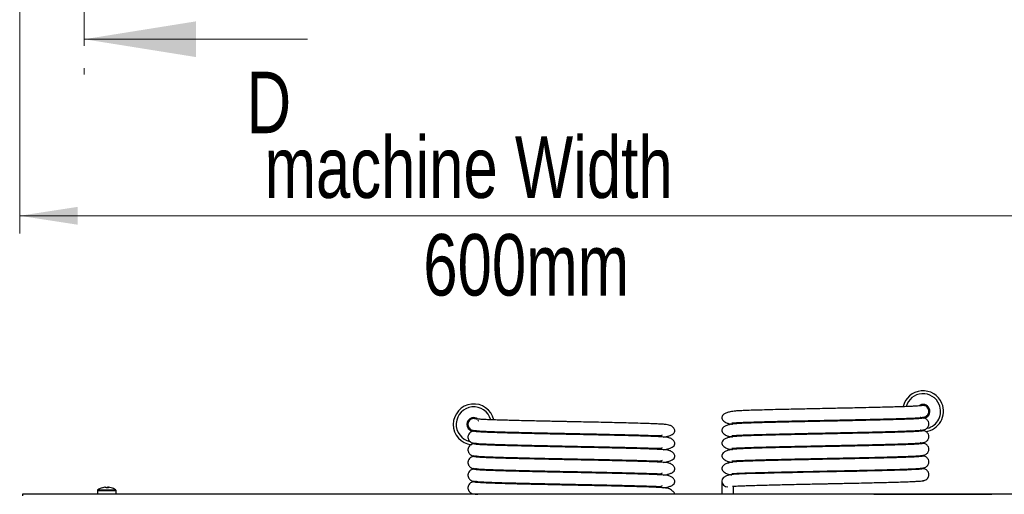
# Paper-space layout 'Specification Drawing' of a CAD drawing. Header units: millimetres. Extents: x 0 to 420, y 0 to 297.
# Tile 26 of 36: x 165 to 221, y 158 to 185. Entities that reach past the tile are written whole.
import ezdxf

# ---------------------------------------------------------------- set-up
doc = ezdxf.new("R2010")
doc.units = ezdxf.units.MM
doc.linetypes.add('CENTER', pattern=[10.16, 6.35, -1.27, 1.27, -1.27])
doc.styles.add('SLDTEXTSTYLE1', font='TXT', dxfattribs={"width": 0.75})
doc.dimstyles.new('SLDDIMSTYLE3', dxfattribs={"dimtxt": 3.5, "dimasz": 3.302, "dimexe": 0, "dimexo": 0.0625, "dimgap": 0.875, "dimtad": 1, "dimlfac": 9, "dimrnd": 1e-09, "dimzin": 12, "dimdsep": 46, "dimtxsty": 'SLDTEXTSTYLE1', "dimsah": 1, "dimcen": 0.09, "dimadec": 0, "dimazin": 3, "dimtfac": 1, "dimtofl": 0, "dimtmove": 0, "dimatfit": 3, "dimfxl": 0, "dimfrac": 2, "dimtolj": 1, "dimtzin": 12, "dimarcsym": 0})

# ---------------------------------------------------------------- blocks, each defined once
blk = doc.blocks.new('_D_1')
at = {"color": 7, "linetype": 'Continuous', "lineweight": 0}
for p, q in [((165.166, 267.979), (165.166, 172.641)), ((231.833, 267.979), (231.833, 172.641)), ((165.166, 173.641), (231.833, 173.641))]:
    blk.add_line(p, q, dxfattribs=at)
at = {"color": 7, "linetype": 'Continuous', "lineweight": 18}
for points in [[(165.166, 173.641), (168.468, 173.133), (168.468, 174.149)], [(231.833, 173.641), (228.531, 174.149), (228.531, 173.133)]]:
    blk.add_solid(points, dxfattribs=at)
at = {"color": 7, "linetype": 'Continuous', "lineweight": 18, "char_height": 3.5, "attachment_point": 1, "style": 'SLDTEXTSTYLE1'}
for s, insert in [('machine Width', (179.097, 178.158)), ('600mm', (188.126, 172.602))]:
    blk.add_mtext(s, dxfattribs=dict(at, insert=insert))

psp = doc.layouts.new('Specification Drawing')

# ---------------------------------------------------------------- linework, layer by layer
at = {"color": 7, "linetype": 'CENTER', "lineweight": 18}
psp.add_line((168.8406, 281.1076), (168.8406, 181.6933), dxfattribs=at)
at = {"color": 7, "linetype": 'Continuous', "lineweight": 18}
psp.add_line((181.5406, 183.6933), (168.8406, 183.6933), dxfattribs=at)
at = {"color": 7, "linetype": 'Continuous', "lineweight": 25}
for p, q in [((216.561, 162.8474), (216.5662, 162.8495)), ((216.5662, 162.8495), (216.5672, 162.8472)), ((216.6309, 162.8387), (216.6248, 162.8532)), ((216.6804, 162.8368), (216.6628, 162.8295)), ((216.784, 162.7594), (216.7748, 162.7815)), ((216.7947, 162.7639), (216.784, 162.7594)), ((216.8212, 162.7147), (216.8334, 162.7198)), ((216.8631, 162.6719), (216.8511, 162.667)), ((216.8724, 162.6157), (216.8844, 162.6206)), ((216.8973, 162.5658), (216.885, 162.5607)), ((216.8904, 162.5028), (216.9011, 162.5073)), ((216.8996, 162.4807), (216.8904, 162.5028)), ((190.6938, 161.9025), (190.6964, 161.9025)), ((190.6938, 161.8968), (190.6938, 161.9025)), ((190.7286, 161.9581), (190.7129, 161.9581)), ((190.7494, 162.0031), (190.7494, 161.9841)), ((190.8605, 162.0692), (190.8366, 162.0692)), ((190.8605, 162.0808), (190.8605, 162.0692)), ((190.9161, 162.0864), (190.9161, 162.0997)), ((190.9716, 162.1087), (190.9716, 162.0958)), ((191.0272, 162.0958), (191.0272, 162.1087)), ((191.0827, 162.0997), (191.0827, 162.0864)), ((191.1383, 162.0692), (191.1383, 162.0808)), ((191.2494, 161.9841), (191.2494, 162.0031)), ((191.2859, 161.9581), (191.2701, 161.9581)), ((216.7993, 162.2874), (216.8003, 162.285)), ((216.8443, 162.3239), (216.8383, 162.3385)), ((216.8544, 162.3676), (216.872, 162.3749)), ((190.7129, 161.5692), (190.7494, 161.5692)), ((190.7494, 161.5692), (190.7494, 161.5241)), ((190.8366, 161.4581), (190.8605, 161.4581)), ((190.8605, 161.4581), (190.8605, 161.4465)), ((190.9161, 161.4276), (190.9161, 161.4581)), ((190.9716, 161.4302), (190.9716, 161.4185)), ((205.1105, 158.5419), (205.1105, 157.7858)), ((169.5947, 157.9976), (169.5947, 157.7858)), ((170.0304, 158.1894), (170.0159, 158.1894)), ((170.0304, 158.1894), (170.0784, 158.1894)), ((170.1933, 158.1894), (170.1665, 158.1894)), ((170.1919, 158.1894), (170.229, 158.1894)), ((170.6502, 157.7858), (170.6502, 157.9976)), ((205.7772, 157.7858), (205.7772, 158.261)), ((231.6551, 157.7858), (165.3339, 157.7858)), ((202.4438, 157.7858), (202.4438, 157.7914)), ((213.7498, 157.7858), (213.7498, 157.7925)), ((213.7498, 157.7925), (213.972, 157.7925)), ((213.972, 157.7925), (213.972, 157.7858)), ((213.972, 157.7925), (220.2498, 157.7925)), ((214.3054, 157.7936), (214.3054, 157.7925)), ((214.3054, 157.7936), (217.6942, 157.7936)), ((217.6942, 157.7936), (217.6942, 157.7925)), ((217.6942, 157.7936), (219.9165, 157.7936)), ((219.9165, 157.7936), (219.9165, 157.7925)), ((220.2498, 157.7858), (220.2498, 157.7925)), ((220.2498, 157.7925), (220.472, 157.7925)), ((220.472, 157.7925), (220.472, 157.7858))]:
    psp.add_line(p, q, dxfattribs=at)
at = {"color": 8, "linetype": 'Continuous', "lineweight": 25}
for p, q in [((169.5947, 157.9976), (170.6502, 157.9976)), ((169.6162, 158.0387), (170.6287, 158.0387))]:
    psp.add_line(p, q, dxfattribs=at)
at = {"color": 7, "linetype": 'Continuous', "lineweight": 25, "flags": 128}
for points in [[(216.4381, 162.1432), (216.4212, 162.1489), (216.4174, 162.1503)], [(191.1359, 161.3995), (191.1257, 161.3958), (191.0478, 161.3777)], [(216.5213, 159.2343), (216.4777, 159.2198), (216.3456, 159.2056), (216.1482, 159.1924), (215.9068, 159.1805), (215.6367, 159.1695), (215.3531, 159.1594), (214.9332, 159.1462), (214.5533, 159.1355), (214.2284, 159.1271), (213.8855, 159.1186), (213.3729, 159.1065), (212.7995, 159.0936), (212.195, 159.0807), (211.6359, 159.069), (211.1335, 159.0585), (210.667, 159.0488), (210.2248, 159.0396), (209.7285, 159.0292), (209.1324, 159.0164), (208.6285, 159.0051), (208.0911, 158.9924), (207.5419, 158.9786), (207.0469, 158.9649), (206.5048, 158.9472), (206.0876, 158.9295), (205.7746, 158.9097), (205.5763, 158.8873), (205.3765, 158.8394), (205.1971, 158.7347), (205.1349, 158.6493), (205.1105, 158.5419), (205.1105, 158.5419)]]:
    psp.add_lwpolyline(points, dxfattribs=at)
at = {"color": 7, "linetype": 'Continuous', "lineweight": 25}
for centre, radius, start, end in [((216.5549, 162.5141), 1.1667, 22.52267, 166.93126), ((216.5549, 162.5141), 1, 22.52267, 164.41662), ((190.9994, 161.7636), 1.1667, 12.95909, 263.17856), ((190.9994, 161.7636), 1, 15.63511, 256.7504), ((216.5549, 162.5141), 0.3889, 22.52267, 129.25506), ((216.5549, 162.5141), 0.374, 22.52267, 125.39708), ((216.5549, 162.5141), 0.3462, 22.52267, 114.57073), ((216.5549, 162.5141), 0.374, 255.43416, 22.52267), ((216.5549, 162.5141), 0.3333, 354.32374, 95.52278), ((216.5549, 162.5141), 0.3462, 266.01582, 22.52267), ((216.5549, 162.5141), 0.3889, 271.59784, 22.52267), ((216.5549, 162.5141), 1.1667, 277.40307, 22.52267), ((216.5549, 162.5141), 1, 284.20918, 22.52267), ((190.9994, 161.7636), 0.3889, 52.14072, 270), ((190.9994, 161.7636), 0.374, 55.69449, 286.85065), ((190.9994, 161.7636), 0.3462, 63.14307, 270), ((190.9994, 161.7636), 0.3333, 78.87442, 176.76219), ((205.4438, 158.5419), 0.3333, 180.01756, 270), ((169.6447, 157.9976), 0.05, 124.71791, 180), ((170.1224, 157.308), 0.8889, 106.05387, 124.71791), ((170.1153, 157.3215), 0.8736, 96.53422, 106.03945), ((169.8812, 158.1462), 0.0165, 63.91074, 116.08926), ((170.1298, 157.3215), 0.8736, 96.53422, 106.03945), ((170.0172, 158.1302), 0.0851, 21.25273, 44.05514), ((170.0915, 157.1986), 0.9641, 88.15785, 89.74206), ((170.1533, 157.2023), 0.9605, 86.61209, 93.38791), ((170.2277, 158.1302), 0.0851, 135.94486, 158.74727), ((170.1307, 158.1302), 0.0851, 21.25273, 44.05514), ((170.1296, 157.3215), 0.8736, 73.96055, 83.46578), ((170.3648, 158.1506), 0.0122, 59.59324, 88.73121), ((170.1224, 157.308), 0.8889, 55.28209, 73.94613), ((170.6002, 157.9976), 0.05, 0, 55.28209)]:
    psp.add_arc(centre, radius, start, end, dxfattribs=at)
at = {"color": 8, "linetype": 'Continuous', "lineweight": 25}
for centre, start, end in [((216.5549, 162.5141), 22.52267, 128.95865), ((216.5549, 162.5141), 270.17048, 22.52267), ((190.9994, 161.7636), 52.37026, 270)]:
    psp.add_arc(centre, 0.3879, start, end, dxfattribs=at)
at = {"color": 7, "linetype": 'Continuous', "lineweight": 25}
for points, knots in [([(216.5215, 162.8454), (216.5158, 162.8412), (216.5046, 162.833), (216.4015, 162.8207), (216.2491, 162.809), (216.0561, 162.7982), (215.836, 162.7884), (215.5649, 162.7777), (215.2452, 162.7667), (214.8882, 162.7558), (214.563, 162.7468), (214.166, 162.7366), (213.6413, 162.7237), (213.0168, 162.7094), (212.4295, 162.6967), (211.9306, 162.6863), (211.3999, 162.6752), (210.8424, 162.6636), (210.301, 162.6523), (209.8039, 162.6419), (209.3096, 162.6315), (208.7482, 162.6191), (208.1378, 162.6048), (207.5367, 162.5898), (207.0053, 162.5751), (206.5797, 162.5614), (206.2553, 162.5485), (206.0359, 162.537), (205.8722, 162.524), (205.728, 162.5077), (205.5594, 162.4793), (205.3748, 162.4286), (205.2295, 162.3549), (205.1384, 162.2641), (205.1024, 162.1716), (205.1184, 162.0773), (205.1797, 161.9874), (205.2666, 161.9148), (205.3565, 161.8642), (205.4323, 161.8305), (205.5185, 161.8023), (205.5801, 161.7962), (205.652, 161.7877), (205.7043, 161.7845), (205.7263, 161.7832)], [0, 0, 0, 0, 0.0315294, 0.0625712, 0.0916678, 0.1186757, 0.1436444, 0.1668157, 0.1979973, 0.2247192, 0.2468994, 0.2649767, 0.3016953, 0.3416664, 0.3696948, 0.3958732, 0.4196572, 0.4514296, 0.481019, 0.5026224, 0.528562, 0.5590779, 0.5940603, 0.6330709, 0.6703311, 0.7029862, 0.7308065, 0.7537189, 0.7652158, 0.7791063, 0.7976675, 0.8210734, 0.849462, 0.8697424, 0.8918753, 0.9139491, 0.9324776, 0.9487921, 0.9604321, 0.9664004, 0.9706482, 0.9786609, 0.9910397, 1, 1, 1, 1]), ([(216.4981, 162.1644), (216.5505, 162.1697), (216.6429, 162.179), (216.7573, 162.2404), (216.821, 162.3101), (216.8559, 162.3643), (216.8818, 162.4329), (216.8848, 162.4714), (216.8855, 162.4814)], [0, 0, 0, 0, 0.3738218, 0.6595458, 0.7675536, 0.8511363, 0.9614096, 1, 1, 1, 1]), ([(201.7739, 161.0479), (201.8335, 161.0546), (201.959, 161.0688), (202.1319, 161.1132), (202.2903, 161.1833), (202.404, 161.2778), (202.4475, 161.369), (202.4432, 161.4406), (202.414, 161.5083), (202.3651, 161.5722), (202.3061, 161.6284), (202.2235, 161.687), (202.1343, 161.7199), (202.0098, 161.7477), (201.833, 161.7677), (201.5875, 161.7842), (201.2698, 161.7984), (200.8529, 161.8142), (200.3648, 161.8296), (199.8203, 161.8442), (199.2791, 161.8576), (198.7079, 161.8708), (198.1219, 161.8837), (197.5334, 161.896), (197.067, 161.9057), (196.7115, 161.9131), (196.4535, 161.9185), (196.2195, 161.9234), (195.9966, 161.928), (195.7644, 161.9329), (195.4927, 161.9386), (195.1646, 161.9454), (194.7725, 161.9538), (194.3224, 161.9638), (193.8257, 161.9754), (193.3495, 161.987), (192.9074, 161.9984), (192.5076, 162.0099), (192.1234, 162.0222), (191.771, 162.0354), (191.4658, 162.0489), (191.227, 162.0636), (191.065, 162.0791), (191.0461, 162.0895), (191.0365, 162.0947)], [0, 0, 0, 0, 0.0192211, 0.0404156, 0.0632557, 0.08761, 0.1132222, 0.1302603, 0.1449825, 0.1571507, 0.1667336, 0.1744073, 0.1848977, 0.2025063, 0.2255768, 0.2539894, 0.2871216, 0.3195255, 0.3572834, 0.391846, 0.4236914, 0.4527381, 0.4869313, 0.5168907, 0.5433284, 0.5574693, 0.5703805, 0.582112, 0.5926566, 0.6039983, 0.6172667, 0.6340663, 0.6545327, 0.6787106, 0.70654, 0.7378665, 0.763555, 0.7913997, 0.8213798, 0.8533255, 0.8870377, 0.9229216, 0.9609389, 1, 1, 1, 1]), ([(216.5215, 162.1231), (216.5158, 162.119), (216.5046, 162.1108), (216.4015, 162.0985), (216.2491, 162.0868), (216.0561, 162.076), (215.836, 162.0661), (215.5649, 162.0555), (215.2452, 162.0444), (214.8882, 162.0336), (214.563, 162.0246), (214.166, 162.0144), (213.6413, 162.0015), (213.0168, 161.9872), (212.4295, 161.9744), (211.9306, 161.9641), (211.3999, 161.953), (210.8424, 161.9414), (210.301, 161.9301), (209.8039, 161.9197), (209.3096, 161.9093), (208.7482, 161.8968), (208.1378, 161.8825), (207.5367, 161.8676), (207.0053, 161.8529), (206.5797, 161.8391), (206.2553, 161.8263), (206.0359, 161.8148), (205.8722, 161.8018), (205.728, 161.7855), (205.5594, 161.7571), (205.3748, 161.7064), (205.2295, 161.6327), (205.1384, 161.5419), (205.1024, 161.4494), (205.1184, 161.3551), (205.1797, 161.2651), (205.2666, 161.1925), (205.3565, 161.1419), (205.4323, 161.1083), (205.5185, 161.08), (205.5801, 161.074), (205.652, 161.0654), (205.7043, 161.0623), (205.7263, 161.061)], [0, 0, 0, 0, 0.0315294, 0.0625712, 0.0916678, 0.1186757, 0.1436444, 0.1668157, 0.1979973, 0.2247192, 0.2468994, 0.2649767, 0.3016953, 0.3416664, 0.3696948, 0.3958732, 0.4196572, 0.4514296, 0.481019, 0.5026224, 0.528562, 0.5590779, 0.5940603, 0.6330709, 0.6703311, 0.7029862, 0.7308065, 0.7537189, 0.7652158, 0.7791063, 0.7976675, 0.8210734, 0.849462, 0.8697424, 0.8918753, 0.9139491, 0.9324776, 0.9487921, 0.9604321, 0.9664004, 0.9706482, 0.9786609, 0.9910397, 1, 1, 1, 1]), ([(205.6857, 161.8639), (205.6871, 161.8613), (205.6916, 161.8532), (205.7777, 161.861), (205.9314, 161.8682), (206.1772, 161.8797), (206.504, 161.892), (206.9081, 161.9053), (207.3201, 161.9172), (207.7379, 161.9281), (208.1687, 161.9387), (208.6717, 161.9506), (209.2427, 161.9634), (209.8581, 161.9764), (210.3918, 161.9875), (210.828, 161.9966), (211.1694, 162.0037), (211.472, 162.01), (211.7457, 162.0158), (212.0305, 162.0217), (212.3556, 162.0285), (212.747, 162.0368), (213.1991, 162.0469), (213.701, 162.0585), (214.1846, 162.0704), (214.6357, 162.082), (215.0454, 162.0936), (215.4411, 162.1063), (215.8059, 162.1199), (216.1241, 162.134), (216.3755, 162.1493), (216.5498, 162.1656), (216.5742, 162.1766), (216.5867, 162.1823)], [0, 0, 0, 0, 0.0111542, 0.03489667, 0.06507221, 0.09624147, 0.13986008, 0.17942626, 0.2146545, 0.24653802, 0.27825994, 0.30991807, 0.35178253, 0.39175407, 0.42746617, 0.45142465, 0.4725249, 0.4905436, 0.50744389, 0.52342487, 0.54384503, 0.5688608, 0.59855899, 0.63288149, 0.67165417, 0.70351792, 0.73810496, 0.77542827, 0.81528414, 0.85741854, 0.9023319, 0.95001179, 1, 1, 1, 1]), ([(216.5867, 162.1237), (216.5772, 162.1282), (216.5585, 162.137), (216.484, 162.1469), (216.4123, 162.1522), (216.3993, 162.1532)], [0, 0, 0, 0, 0.46398385, 0.90286588, 1, 1, 1, 1]), ([(216.4981, 161.4421), (216.5504, 161.4474), (216.6428, 161.4568), (216.7574, 161.5183), (216.8209, 161.5878), (216.8563, 161.6423), (216.8835, 161.7193), (216.89, 161.7902), (216.8817, 161.8875), (216.8185, 162.017), (216.6669, 162.1233), (216.5572, 162.1352), (216.4981, 162.1416)], [0, 0, 0, 0, 0.1845254, 0.325564, 0.3788787, 0.4201367, 0.4745696, 0.5093239, 0.5543289, 0.6729686, 0.823708, 1, 1, 1, 1]), ([(191.0192, 161.3843), (190.9808, 161.3803), (190.9088, 161.3726), (190.7994, 161.3176), (190.7206, 161.2346), (190.6819, 161.1544), (190.6652, 161.071), (190.6657, 161.0004), (190.689, 160.8996), (190.7652, 160.7919), (190.8879, 160.7146), (190.9735, 160.7041), (191.0192, 160.6984)], [0, 0, 0, 0, 0.1047816, 0.1967853, 0.3384796, 0.4273228, 0.4738289, 0.5325043, 0.6328242, 0.7863306, 0.8862494, 1, 1, 1, 1]), ([(190.6678, 161.7826), (190.6672, 161.7673), (190.6651, 161.7157), (190.6901, 161.6227), (190.765, 161.514), (190.8879, 161.4369), (190.9736, 161.4263), (191.0192, 161.4207)], [0, 0, 0, 0, 0.08278815, 0.27961265, 0.58078739, 0.77682496, 1, 1, 1, 1]), ([(190.9636, 161.4322), (190.9749, 161.4269), (190.9967, 161.4168), (191.1429, 161.4018), (191.3473, 161.3882), (191.5971, 161.3759), (191.873, 161.3646), (192.2001, 161.3529), (192.5666, 161.3414), (192.9538, 161.3306), (193.3082, 161.3215), (193.699, 161.3118), (194.1718, 161.3006), (194.7366, 161.2878), (195.3192, 161.2755), (195.8787, 161.2638), (196.4024, 161.2529), (196.9154, 161.2422), (197.4453, 161.2311), (198.0017, 161.2196), (198.5803, 161.207), (199.1677, 161.1935), (199.7427, 161.1795), (200.24, 161.1666), (200.6588, 161.1544), (201.0067, 161.1431), (201.3016, 161.1316), (201.5186, 161.1256), (201.6708, 161.1268), (201.7099, 161.1573), (201.7296, 161.1727)], [0, 0, 0, 0, 0.0466327, 0.0902733, 0.1305691, 0.1673491, 0.2010436, 0.2316445, 0.271452, 0.3038139, 0.3295173, 0.3551074, 0.3913419, 0.4298281, 0.4689677, 0.5043516, 0.5358194, 0.567058, 0.6002169, 0.6354431, 0.6733449, 0.7139042, 0.756091, 0.7992521, 0.8326499, 0.8668645, 0.9010502, 0.9343822, 0.9670213, 1, 1, 1, 1]), ([(191.1486, 161.4021), (191.1308, 161.4007), (191.0593, 161.3952), (190.9882, 161.3854), (190.9719, 161.3771), (190.9636, 161.3728)], [0, 0, 0, 0, 0.1404694, 0.5614354, 1, 1, 1, 1]), ([(201.7739, 160.3256), (201.8335, 160.3324), (201.959, 160.3466), (202.1319, 160.391), (202.2903, 160.4611), (202.404, 160.5556), (202.4475, 160.6468), (202.4432, 160.7184), (202.414, 160.786), (202.3651, 160.85), (202.3061, 160.9062), (202.2235, 160.9647), (202.1343, 160.9976), (202.0098, 161.0255), (201.833, 161.0455), (201.5875, 161.062), (201.2698, 161.0762), (200.8529, 161.092), (200.3648, 161.1074), (199.8203, 161.1219), (199.2791, 161.1353), (198.7079, 161.1486), (198.1219, 161.1615), (197.5334, 161.1738), (197.067, 161.1835), (196.7115, 161.1909), (196.4535, 161.1963), (196.2195, 161.2012), (195.9966, 161.2058), (195.7644, 161.2107), (195.4927, 161.2163), (195.1646, 161.2232), (194.7725, 161.2316), (194.3224, 161.2416), (193.8257, 161.2531), (193.3495, 161.2648), (192.9074, 161.2762), (192.5076, 161.2876), (192.1234, 161.3), (191.771, 161.3132), (191.4658, 161.3267), (191.227, 161.3414), (191.065, 161.3569), (191.0461, 161.3672), (191.0365, 161.3725)], [0, 0, 0, 0, 0.0192211, 0.0404156, 0.0632557, 0.08761, 0.1132222, 0.1302603, 0.1449825, 0.1571507, 0.1667336, 0.1744073, 0.1848977, 0.2025063, 0.2255768, 0.2539894, 0.2871216, 0.3195255, 0.3572834, 0.391846, 0.4236914, 0.4527381, 0.4869313, 0.5168907, 0.5433284, 0.5574693, 0.5703805, 0.582112, 0.5926566, 0.6039983, 0.6172667, 0.6340663, 0.6545327, 0.6787106, 0.70654, 0.7378665, 0.763555, 0.7913997, 0.8213798, 0.8533255, 0.8870377, 0.9229216, 0.9609389, 1, 1, 1, 1]), ([(216.5215, 161.4009), (216.5158, 161.3968), (216.5046, 161.3886), (216.4015, 161.3763), (216.2491, 161.3646), (216.0561, 161.3538), (215.836, 161.3439), (215.5649, 161.3332), (215.2452, 161.3222), (214.8882, 161.3114), (214.563, 161.3024), (214.166, 161.2921), (213.6413, 161.2793), (213.0168, 161.2649), (212.4295, 161.2522), (211.9306, 161.2418), (211.3999, 161.2308), (210.8424, 161.2191), (210.301, 161.2078), (209.8039, 161.1975), (209.3096, 161.1871), (208.7482, 161.1746), (208.1378, 161.1603), (207.5367, 161.1454), (207.0053, 161.1307), (206.5797, 161.1169), (206.2553, 161.1041), (206.0359, 161.0926), (205.8722, 161.0796), (205.728, 161.0632), (205.5594, 161.0349), (205.3748, 160.9842), (205.2295, 160.9105), (205.1384, 160.8197), (205.1024, 160.7272), (205.1184, 160.6329), (205.1797, 160.5429), (205.2666, 160.4703), (205.3565, 160.4197), (205.4323, 160.386), (205.5185, 160.3578), (205.5801, 160.3517), (205.652, 160.3432), (205.7043, 160.3401), (205.7263, 160.3388)], [0, 0, 0, 0, 0.0315294, 0.0625712, 0.0916678, 0.1186757, 0.1436444, 0.1668157, 0.1979973, 0.2247192, 0.2468994, 0.2649767, 0.3016953, 0.3416664, 0.3696948, 0.3958732, 0.4196572, 0.4514296, 0.481019, 0.5026224, 0.528562, 0.5590779, 0.5940603, 0.6330709, 0.6703311, 0.7029862, 0.7308065, 0.7537189, 0.7652158, 0.7791063, 0.7976675, 0.8210734, 0.849462, 0.8697424, 0.8918753, 0.9139491, 0.9324776, 0.9487921, 0.9604321, 0.9664004, 0.9706482, 0.9786609, 0.9910397, 1, 1, 1, 1]), ([(205.6857, 161.1417), (205.6871, 161.1391), (205.6916, 161.131), (205.7777, 161.1388), (205.9314, 161.146), (206.1772, 161.1575), (206.504, 161.1698), (206.9081, 161.1831), (207.3201, 161.195), (207.7379, 161.2058), (208.1687, 161.2165), (208.6717, 161.2284), (209.2427, 161.2412), (209.8581, 161.2542), (210.3918, 161.2653), (210.828, 161.2744), (211.1694, 161.2815), (211.472, 161.2878), (211.7457, 161.2935), (212.0305, 161.2995), (212.3556, 161.3062), (212.747, 161.3146), (213.1991, 161.3246), (213.701, 161.3363), (214.1846, 161.3481), (214.6357, 161.3597), (215.0454, 161.3714), (215.4411, 161.3841), (215.8059, 161.3977), (216.1241, 161.4118), (216.3755, 161.427), (216.5498, 161.4434), (216.5742, 161.4544), (216.5867, 161.46)], [0, 0, 0, 0, 0.0111542, 0.0348967, 0.0650722, 0.0962415, 0.1398601, 0.1794263, 0.2146545, 0.246538, 0.2782599, 0.3099181, 0.3517825, 0.3917541, 0.4274662, 0.4514247, 0.4725249, 0.4905436, 0.5074439, 0.5234249, 0.543845, 0.5688608, 0.598559, 0.6328815, 0.6716542, 0.7035179, 0.738105, 0.7754283, 0.8152841, 0.8574185, 0.9023319, 0.9500118, 1, 1, 1, 1]), ([(216.5867, 161.4014), (216.5772, 161.406), (216.5585, 161.4148), (216.484, 161.4247), (216.4123, 161.43), (216.3993, 161.4309)], [0, 0, 0, 0, 0.4639838, 0.9028659, 1, 1, 1, 1]), ([(216.4981, 160.7199), (216.5504, 160.7252), (216.6428, 160.7345), (216.7574, 160.796), (216.8209, 160.8656), (216.8563, 160.92), (216.8835, 160.9971), (216.89, 161.068), (216.8817, 161.1653), (216.8185, 161.2947), (216.6669, 161.4011), (216.5572, 161.4129), (216.4981, 161.4194)], [0, 0, 0, 0, 0.1845254, 0.325564, 0.3788787, 0.4201367, 0.4745696, 0.5093239, 0.5543289, 0.6729686, 0.823708, 1, 1, 1, 1]), ([(191.0192, 160.6621), (190.9808, 160.658), (190.9088, 160.6504), (190.7994, 160.5954), (190.7206, 160.5123), (190.6819, 160.4322), (190.6652, 160.3488), (190.6657, 160.2781), (190.689, 160.1774), (190.7652, 160.0697), (190.8879, 159.9924), (190.9735, 159.9818), (191.0192, 159.9762)], [0, 0, 0, 0, 0.10478155, 0.19678534, 0.33847963, 0.42732275, 0.47382889, 0.53250431, 0.63282421, 0.78633062, 0.88624943, 1, 1, 1, 1]), ([(190.9636, 160.71), (190.9749, 160.7047), (190.9967, 160.6945), (191.1429, 160.6796), (191.3473, 160.6659), (191.5971, 160.6537), (191.873, 160.6424), (192.2001, 160.6307), (192.5666, 160.6192), (192.9538, 160.6083), (193.3082, 160.5992), (193.699, 160.5895), (194.1718, 160.5783), (194.7366, 160.5656), (195.3192, 160.5532), (195.8787, 160.5416), (196.4024, 160.5307), (196.9154, 160.52), (197.4453, 160.5089), (198.0017, 160.4974), (198.5803, 160.4848), (199.1677, 160.4713), (199.7427, 160.4573), (200.24, 160.4444), (200.6588, 160.4321), (201.0067, 160.4209), (201.3016, 160.4094), (201.5186, 160.4034), (201.6708, 160.4046), (201.7099, 160.4351), (201.7296, 160.4505)], [0, 0, 0, 0, 0.0466327, 0.0902733, 0.1305691, 0.1673491, 0.2010436, 0.2316445, 0.271452, 0.3038139, 0.3295173, 0.3551074, 0.3913419, 0.4298281, 0.4689677, 0.5043516, 0.5358194, 0.567058, 0.6002169, 0.6354431, 0.6733449, 0.7139042, 0.756091, 0.7992521, 0.8326499, 0.8668645, 0.9010502, 0.9343822, 0.9670213, 1, 1, 1, 1]), ([(191.1516, 160.6801), (191.1327, 160.6787), (191.0601, 160.6731), (190.9881, 160.6632), (190.9719, 160.6548), (190.9636, 160.6506)], [0, 0, 0, 0, 0.1473965, 0.5649698, 1, 1, 1, 1]), ([(201.7739, 159.6034), (201.8335, 159.6102), (201.959, 159.6244), (202.1319, 159.6688), (202.2903, 159.7389), (202.404, 159.8334), (202.4475, 159.9245), (202.4432, 159.9962), (202.414, 160.0638), (202.3651, 160.1277), (202.3061, 160.184), (202.2235, 160.2425), (202.1343, 160.2754), (202.0098, 160.3033), (201.833, 160.3233), (201.5875, 160.3398), (201.2698, 160.3539), (200.8529, 160.3698), (200.3648, 160.3852), (199.8203, 160.3997), (199.2791, 160.4131), (198.7079, 160.4264), (198.1219, 160.4393), (197.5334, 160.4515), (197.067, 160.4613), (196.7115, 160.4687), (196.4535, 160.4741), (196.2195, 160.4789), (195.9966, 160.4836), (195.7644, 160.4884), (195.4927, 160.4941), (195.1646, 160.5009), (194.7725, 160.5094), (194.3224, 160.5194), (193.8257, 160.5309), (193.3495, 160.5426), (192.9074, 160.554), (192.5076, 160.5654), (192.1234, 160.5778), (191.771, 160.5909), (191.4658, 160.6045), (191.227, 160.6191), (191.065, 160.6347), (191.0461, 160.645), (191.0365, 160.6502)], [0, 0, 0, 0, 0.01922107, 0.0404156, 0.06325568, 0.08761001, 0.11322215, 0.13026034, 0.14498248, 0.1571507, 0.1667336, 0.17440731, 0.18489767, 0.2025063, 0.22557678, 0.2539894, 0.28712161, 0.31952555, 0.35728339, 0.39184602, 0.42369143, 0.45273807, 0.48693126, 0.51689075, 0.54332844, 0.55746929, 0.57038048, 0.58211204, 0.59265656, 0.60399833, 0.61726671, 0.63406628, 0.65453266, 0.67871061, 0.70653998, 0.73786649, 0.763555, 0.79139967, 0.82137979, 0.85332552, 0.8870377, 0.92292162, 0.96093891, 1, 1, 1, 1]), ([(216.5215, 160.6787), (216.5158, 160.6746), (216.5046, 160.6664), (216.4015, 160.6541), (216.2491, 160.6424), (216.0561, 160.6316), (215.836, 160.6217), (215.5649, 160.611), (215.2452, 160.6), (214.8882, 160.5891), (214.563, 160.5801), (214.166, 160.5699), (213.6413, 160.557), (213.0168, 160.5427), (212.4295, 160.53), (211.9306, 160.5196), (211.3999, 160.5085), (210.8424, 160.4969), (210.301, 160.4856), (209.8039, 160.4753), (209.3096, 160.4649), (208.7482, 160.4524), (208.1378, 160.4381), (207.5367, 160.4231), (207.0053, 160.4085), (206.5797, 160.3947), (206.2553, 160.3819), (206.0359, 160.3703), (205.8722, 160.3574), (205.728, 160.341), (205.5594, 160.3127), (205.3748, 160.2619), (205.2295, 160.1883), (205.1384, 160.0975), (205.1024, 160.0049), (205.1184, 159.9106), (205.1797, 159.8207), (205.2666, 159.7481), (205.3565, 159.6975), (205.4323, 159.6638), (205.5185, 159.6356), (205.5801, 159.6295), (205.652, 159.621), (205.7043, 159.6179), (205.7263, 159.6166)], [0, 0, 0, 0, 0.0315294, 0.0625712, 0.0916678, 0.1186757, 0.1436444, 0.1668157, 0.1979973, 0.2247192, 0.2468994, 0.2649767, 0.3016953, 0.3416664, 0.3696948, 0.3958732, 0.4196572, 0.4514296, 0.481019, 0.5026224, 0.528562, 0.5590779, 0.5940603, 0.6330709, 0.6703311, 0.7029862, 0.7308065, 0.7537189, 0.7652158, 0.7791063, 0.7976675, 0.8210734, 0.849462, 0.8697424, 0.8918753, 0.9139491, 0.9324776, 0.9487921, 0.9604321, 0.9664004, 0.9706482, 0.9786609, 0.9910397, 1, 1, 1, 1]), ([(205.6857, 160.4195), (205.6871, 160.4169), (205.6916, 160.4087), (205.7777, 160.4166), (205.9314, 160.4238), (206.1772, 160.4352), (206.504, 160.4476), (206.9081, 160.4608), (207.3201, 160.4728), (207.7379, 160.4836), (208.1687, 160.4943), (208.6717, 160.5062), (209.2427, 160.519), (209.8581, 160.5319), (210.3918, 160.5431), (210.828, 160.5522), (211.1694, 160.5593), (211.472, 160.5656), (211.7457, 160.5713), (212.0305, 160.5773), (212.3556, 160.584), (212.747, 160.5924), (213.1991, 160.6024), (213.701, 160.6141), (214.1846, 160.6259), (214.6357, 160.6375), (215.0454, 160.6492), (215.4411, 160.6619), (215.8059, 160.6755), (216.1241, 160.6896), (216.3755, 160.7048), (216.5498, 160.7212), (216.5742, 160.7322), (216.5867, 160.7378)], [0, 0, 0, 0, 0.0111542, 0.0348967, 0.0650722, 0.0962415, 0.1398601, 0.1794263, 0.2146545, 0.246538, 0.2782599, 0.3099181, 0.3517825, 0.3917541, 0.4274662, 0.4514247, 0.4725249, 0.4905436, 0.5074439, 0.5234249, 0.543845, 0.5688608, 0.598559, 0.6328815, 0.6716542, 0.7035179, 0.738105, 0.7754283, 0.8152841, 0.8574185, 0.9023319, 0.9500118, 1, 1, 1, 1]), ([(216.5867, 160.6792), (216.5772, 160.6838), (216.5585, 160.6926), (216.484, 160.7025), (216.4123, 160.7078), (216.3993, 160.7087)], [0, 0, 0, 0, 0.46398385, 0.90286588, 1, 1, 1, 1]), ([(216.4981, 159.9977), (216.5504, 160.003), (216.6428, 160.0123), (216.7574, 160.0738), (216.8209, 160.1434), (216.8563, 160.1978), (216.8835, 160.2748), (216.89, 160.3458), (216.8817, 160.443), (216.8185, 160.5725), (216.6669, 160.6788), (216.5572, 160.6907), (216.4981, 160.6971)], [0, 0, 0, 0, 0.1845254, 0.325564, 0.3788787, 0.4201367, 0.4745696, 0.5093239, 0.5543289, 0.6729686, 0.823708, 1, 1, 1, 1]), ([(191.0192, 159.9399), (190.9808, 159.9358), (190.9088, 159.9281), (190.7994, 159.8732), (190.7206, 159.7901), (190.6819, 159.7099), (190.6652, 159.6266), (190.6657, 159.5559), (190.689, 159.4551), (190.7652, 159.3475), (190.8879, 159.2702), (190.9735, 159.2596), (191.0192, 159.254)], [0, 0, 0, 0, 0.10478155, 0.19678534, 0.33847963, 0.42732275, 0.47382889, 0.53250431, 0.63282421, 0.78633062, 0.88624943, 1, 1, 1, 1]), ([(190.9636, 159.9878), (190.9749, 159.9825), (190.9967, 159.9723), (191.1429, 159.9574), (191.3473, 159.9437), (191.5971, 159.9315), (191.873, 159.9202), (192.2001, 159.9085), (192.5666, 159.8969), (192.9538, 159.8861), (193.3082, 159.877), (193.699, 159.8673), (194.1718, 159.8561), (194.7366, 159.8434), (195.3192, 159.831), (195.8787, 159.8194), (196.4024, 159.8085), (196.9154, 159.7978), (197.4453, 159.7867), (198.0017, 159.7751), (198.5803, 159.7626), (199.1677, 159.7491), (199.7427, 159.7351), (200.24, 159.7222), (200.6588, 159.7099), (201.0067, 159.6986), (201.3016, 159.6871), (201.5186, 159.6812), (201.6708, 159.6824), (201.7099, 159.7129), (201.7296, 159.7282)], [0, 0, 0, 0, 0.0466327, 0.0902733, 0.1305691, 0.1673491, 0.2010436, 0.2316445, 0.271452, 0.3038139, 0.3295173, 0.3551074, 0.3913419, 0.4298281, 0.4689677, 0.5043516, 0.5358194, 0.567058, 0.6002169, 0.6354431, 0.6733449, 0.7139042, 0.756091, 0.7992521, 0.8326499, 0.8668645, 0.9010502, 0.9343822, 0.9670213, 1, 1, 1, 1]), ([(191.1516, 159.9579), (191.1327, 159.9564), (191.0601, 159.9509), (190.9881, 159.9409), (190.9719, 159.9326), (190.9636, 159.9284)], [0, 0, 0, 0, 0.1473965, 0.5649698, 1, 1, 1, 1]), ([(201.7739, 158.8812), (201.8335, 158.8879), (201.959, 158.9021), (202.1319, 158.9465), (202.2903, 159.0167), (202.404, 159.1112), (202.4475, 159.2023), (202.4432, 159.274), (202.414, 159.3416), (202.3651, 159.4055), (202.3061, 159.4618), (202.2235, 159.5203), (202.1343, 159.5532), (202.0098, 159.5811), (201.833, 159.6011), (201.5875, 159.6175), (201.2698, 159.6317), (200.8529, 159.6475), (200.3648, 159.6629), (199.8203, 159.6775), (199.2791, 159.6909), (198.7079, 159.7042), (198.1219, 159.7171), (197.5334, 159.7293), (197.067, 159.739), (196.7115, 159.7465), (196.4535, 159.7518), (196.2195, 159.7567), (195.9966, 159.7614), (195.7644, 159.7662), (195.4927, 159.7719), (195.1646, 159.7787), (194.7725, 159.7871), (194.3224, 159.7971), (193.8257, 159.8087), (193.3495, 159.8204), (192.9074, 159.8318), (192.5076, 159.8432), (192.1234, 159.8556), (191.771, 159.8687), (191.4658, 159.8823), (191.227, 159.8969), (191.065, 159.9124), (191.0461, 159.9228), (191.0365, 159.928)], [0, 0, 0, 0, 0.01922107, 0.0404156, 0.06325568, 0.08761001, 0.11322215, 0.13026034, 0.14498248, 0.1571507, 0.1667336, 0.17440731, 0.18489767, 0.2025063, 0.22557678, 0.2539894, 0.28712161, 0.31952555, 0.35728339, 0.39184602, 0.42369143, 0.45273807, 0.48693126, 0.51689075, 0.54332844, 0.55746929, 0.57038048, 0.58211204, 0.59265656, 0.60399833, 0.61726671, 0.63406628, 0.65453266, 0.67871061, 0.70653998, 0.73786649, 0.763555, 0.79139967, 0.82137979, 0.85332552, 0.8870377, 0.92292162, 0.96093891, 1, 1, 1, 1]), ([(216.5215, 159.9565), (216.5158, 159.9523), (216.5046, 159.9442), (216.4015, 159.9319), (216.2491, 159.9201), (216.0561, 159.9094), (215.836, 159.8995), (215.5649, 159.8888), (215.2452, 159.8778), (214.8882, 159.8669), (214.563, 159.8579), (214.166, 159.8477), (213.6413, 159.8348), (213.0168, 159.8205), (212.4295, 159.8078), (211.9306, 159.7974), (211.3999, 159.7863), (210.8424, 159.7747), (210.301, 159.7634), (209.8039, 159.753), (209.3096, 159.7426), (208.7482, 159.7302), (208.1378, 159.7159), (207.5367, 159.7009), (207.0053, 159.6863), (206.5797, 159.6725), (206.2553, 159.6596), (206.0359, 159.6481), (205.8722, 159.6352), (205.728, 159.6188), (205.5594, 159.5905), (205.3748, 159.5397), (205.2295, 159.4661), (205.1384, 159.3753), (205.1024, 159.2827), (205.1184, 159.1884), (205.1797, 159.0985), (205.2666, 159.0259), (205.3565, 158.9753), (205.4323, 158.9416), (205.5185, 158.9134), (205.5801, 158.9074), (205.6338, 158.9005), (205.6679, 158.8983), (205.6717, 158.898)], [0, 0, 0, 0, 0.0317652, 0.0630393, 0.0923535, 0.1195634, 0.1447189, 0.1680635, 0.1994783, 0.2264001, 0.2487463, 0.2669588, 0.303952, 0.3442221, 0.3724602, 0.3988345, 0.4227964, 0.4548064, 0.4846171, 0.5063822, 0.5325157, 0.5632599, 0.5985041, 0.6378064, 0.6753454, 0.7082447, 0.7362731, 0.7593569, 0.7709398, 0.7849343, 0.8036342, 0.8272153, 0.8558162, 0.8762483, 0.8985468, 0.9207856, 0.9394528, 0.9558894, 0.9676164, 0.9736293, 0.9779089, 0.9859816, 0.9984529, 1, 1, 1, 1]), ([(205.6857, 159.6973), (205.6871, 159.6947), (205.6916, 159.6865), (205.7777, 159.6944), (205.9314, 159.7016), (206.1772, 159.713), (206.504, 159.7254), (206.9081, 159.7386), (207.3201, 159.7505), (207.7379, 159.7614), (208.1687, 159.7721), (208.6717, 159.7839), (209.2427, 159.7968), (209.8581, 159.8097), (210.3918, 159.8208), (210.828, 159.8299), (211.1694, 159.8371), (211.472, 159.8434), (211.7457, 159.8491), (212.0305, 159.855), (212.3556, 159.8618), (212.747, 159.8702), (213.1991, 159.8802), (213.701, 159.8918), (214.1846, 159.9037), (214.6357, 159.9153), (215.0454, 159.927), (215.4411, 159.9397), (215.8059, 159.9532), (216.1241, 159.9673), (216.3755, 159.9826), (216.5498, 159.9989), (216.5742, 160.01), (216.5867, 160.0156)], [0, 0, 0, 0, 0.0111542, 0.0348967, 0.0650722, 0.0962415, 0.1398601, 0.1794263, 0.2146545, 0.246538, 0.2782599, 0.3099181, 0.3517825, 0.3917541, 0.4274662, 0.4514247, 0.4725249, 0.4905436, 0.5074439, 0.5234249, 0.543845, 0.5688608, 0.598559, 0.6328815, 0.6716542, 0.7035179, 0.738105, 0.7754283, 0.8152841, 0.8574185, 0.9023319, 0.9500118, 1, 1, 1, 1]), ([(216.5867, 159.957), (216.5772, 159.9615), (216.5585, 159.9703), (216.484, 159.9803), (216.4123, 159.9855), (216.3993, 159.9865)], [0, 0, 0, 0, 0.4639838, 0.9028659, 1, 1, 1, 1]), ([(216.4981, 159.2755), (216.5504, 159.2808), (216.6428, 159.2901), (216.7574, 159.3516), (216.8209, 159.4211), (216.8563, 159.4756), (216.8835, 159.5526), (216.89, 159.6236), (216.8817, 159.7208), (216.8185, 159.8503), (216.6669, 159.9566), (216.5572, 159.9685), (216.4981, 159.9749)], [0, 0, 0, 0, 0.1845254, 0.325564, 0.3788787, 0.4201367, 0.4745696, 0.5093239, 0.5543289, 0.6729686, 0.823708, 1, 1, 1, 1]), ([(191.0192, 159.2177), (190.9808, 159.2136), (190.9088, 159.2059), (190.7994, 159.151), (190.7206, 159.0679), (190.6819, 158.9877), (190.6652, 158.9044), (190.6657, 158.8337), (190.689, 158.7329), (190.7652, 158.6253), (190.8879, 158.5479), (190.9735, 158.5374), (191.0192, 158.5318)], [0, 0, 0, 0, 0.1047816, 0.1967853, 0.3384796, 0.4273228, 0.4738289, 0.5325043, 0.6328242, 0.7863306, 0.8862494, 1, 1, 1, 1]), ([(190.9636, 159.2655), (190.9749, 159.2603), (190.9967, 159.2501), (191.1429, 159.2352), (191.3473, 159.2215), (191.5971, 159.2093), (191.873, 159.198), (192.2001, 159.1863), (192.5666, 159.1747), (192.9538, 159.1639), (193.3082, 159.1548), (193.699, 159.1451), (194.1718, 159.1339), (194.7366, 159.1212), (195.3192, 159.1088), (195.8787, 159.0972), (196.4024, 159.0862), (196.9154, 159.0755), (197.4453, 159.0645), (198.0017, 159.0529), (198.5803, 159.0403), (199.1677, 159.0269), (199.7427, 159.0128), (200.24, 159), (200.6588, 158.9877), (201.0067, 158.9764), (201.3016, 158.9649), (201.5186, 158.959), (201.6708, 158.9602), (201.7099, 158.9907), (201.7296, 159.006)], [0, 0, 0, 0, 0.0466327, 0.0902733, 0.1305691, 0.1673491, 0.2010436, 0.2316445, 0.271452, 0.3038139, 0.3295173, 0.3551074, 0.3913419, 0.4298281, 0.4689677, 0.5043516, 0.5358194, 0.567058, 0.6002169, 0.6354431, 0.6733449, 0.7139042, 0.756091, 0.7992521, 0.8326499, 0.8668645, 0.9010502, 0.9343822, 0.9670213, 1, 1, 1, 1]), ([(191.1516, 159.2357), (191.1327, 159.2342), (191.0601, 159.2286), (190.9881, 159.2187), (190.9719, 159.2104), (190.9636, 159.2061)], [0, 0, 0, 0, 0.1473965, 0.5649698, 1, 1, 1, 1]), ([(201.7749, 158.1591), (201.8342, 158.1658), (201.9593, 158.18), (202.1319, 158.2243), (202.2903, 158.2944), (202.404, 158.3889), (202.4475, 158.4801), (202.4432, 158.5517), (202.414, 158.6194), (202.3651, 158.6833), (202.3061, 158.7395), (202.2235, 158.7981), (202.1343, 158.831), (202.0098, 158.8589), (201.833, 158.8788), (201.5875, 158.8953), (201.2698, 158.9095), (200.8529, 158.9253), (200.3648, 158.9407), (199.8203, 158.9553), (199.2791, 158.9687), (198.7079, 158.9819), (198.1219, 158.9948), (197.5334, 159.0071), (197.067, 159.0168), (196.7115, 159.0242), (196.4535, 159.0296), (196.2195, 159.0345), (195.9966, 159.0392), (195.7644, 159.044), (195.4927, 159.0497), (195.1646, 159.0565), (194.7725, 159.0649), (194.3224, 159.0749), (193.8257, 159.0865), (193.3495, 159.0981), (192.9074, 159.1095), (192.5076, 159.121), (192.1234, 159.1333), (191.771, 159.1465), (191.4658, 159.1601), (191.227, 159.1747), (191.065, 159.1902), (191.0461, 159.2006), (191.0365, 159.2058)], [0, 0, 0, 0, 0.01911043, 0.04030735, 0.06315001, 0.08750709, 0.11312211, 0.13016223, 0.14488603, 0.15705561, 0.1666396, 0.17431417, 0.18480571, 0.20241633, 0.22548942, 0.25390524, 0.28704119, 0.31944878, 0.35721088, 0.39177741, 0.42362642, 0.45267633, 0.48687338, 0.51683625, 0.54327692, 0.55741937, 0.57033201, 0.58206489, 0.59261061, 0.60395366, 0.61722354, 0.634025, 0.65449369, 0.67867436, 0.70650688, 0.73783692, 0.76352832, 0.79137614, 0.82135964, 0.85330897, 0.88702496, 0.92291293, 0.9609345, 1, 1, 1, 1]), ([(205.6857, 158.975), (205.6871, 158.9724), (205.6916, 158.9643), (205.7777, 158.9721), (205.9314, 158.9793), (206.1772, 158.9908), (206.504, 159.0031), (206.9081, 159.0164), (207.3201, 159.0283), (207.7379, 159.0392), (208.1687, 159.0498), (208.6717, 159.0617), (209.2427, 159.0745), (209.8581, 159.0875), (210.3918, 159.0986), (210.828, 159.1077), (211.1694, 159.1148), (211.472, 159.1212), (211.7457, 159.1269), (212.0305, 159.1328), (212.3556, 159.1396), (212.747, 159.1479), (213.1991, 159.158), (213.701, 159.1696), (214.1846, 159.1815), (214.6357, 159.1931), (215.0454, 159.2047), (215.4411, 159.2174), (215.8059, 159.231), (216.1241, 159.2451), (216.3755, 159.2604), (216.5498, 159.2767), (216.5742, 159.2877), (216.5867, 159.2934)], [0, 0, 0, 0, 0.0111542, 0.0348967, 0.0650722, 0.0962415, 0.1398601, 0.1794263, 0.2146545, 0.246538, 0.2782599, 0.3099181, 0.3517825, 0.3917541, 0.4274662, 0.4514247, 0.4725249, 0.4905436, 0.5074439, 0.5234249, 0.543845, 0.5688608, 0.598559, 0.6328815, 0.6716542, 0.7035179, 0.738105, 0.7754283, 0.8152841, 0.8574185, 0.9023319, 0.9500118, 1, 1, 1, 1]), ([(216.5867, 159.2348), (216.5772, 159.2393), (216.5585, 159.2481), (216.484, 159.258), (216.4123, 159.2633), (216.3993, 159.2643)], [0, 0, 0, 0, 0.4639838, 0.9028659, 1, 1, 1, 1]), ([(216.4981, 158.5532), (216.5504, 158.5585), (216.6428, 158.5679), (216.7574, 158.6294), (216.8209, 158.6989), (216.8563, 158.7534), (216.8835, 158.8304), (216.89, 158.9014), (216.8817, 158.9986), (216.8185, 159.1281), (216.6669, 159.2344), (216.5572, 159.2463), (216.4981, 159.2527)], [0, 0, 0, 0, 0.1845254, 0.325564, 0.3788787, 0.4201367, 0.4745696, 0.5093239, 0.5543289, 0.6729686, 0.823708, 1, 1, 1, 1]), ([(190.9636, 158.5433), (190.9749, 158.5381), (190.9967, 158.5279), (191.1429, 158.513), (191.3473, 158.4993), (191.5971, 158.487), (191.873, 158.4758), (192.2001, 158.464), (192.5666, 158.4525), (192.9538, 158.4417), (193.3082, 158.4326), (193.699, 158.4229), (194.1718, 158.4117), (194.7366, 158.3989), (195.3192, 158.3866), (195.8787, 158.375), (196.4024, 158.364), (196.9154, 158.3533), (197.4453, 158.3422), (198.0017, 158.3307), (198.5803, 158.3181), (199.1677, 158.3046), (199.7427, 158.2906), (200.24, 158.2778), (200.6588, 158.2655), (201.0067, 158.2542), (201.3016, 158.2427), (201.5186, 158.2367), (201.6708, 158.238), (201.7099, 158.2685), (201.7296, 158.2838)], [0, 0, 0, 0, 0.0466327, 0.0902733, 0.1305691, 0.1673491, 0.2010436, 0.2316445, 0.271452, 0.3038139, 0.3295173, 0.3551074, 0.3913419, 0.4298281, 0.4689677, 0.5043516, 0.5358194, 0.567058, 0.6002169, 0.6354431, 0.6733449, 0.7139042, 0.756091, 0.7992521, 0.8326499, 0.8668645, 0.9010502, 0.9343822, 0.9670213, 1, 1, 1, 1]), ([(205.7085, 158.2506), (205.712, 158.2492), (205.7222, 158.2449), (205.7979, 158.2505), (205.928, 158.257), (206.1334, 158.2666), (206.4054, 158.2773), (206.7752, 158.29), (207.1961, 158.3027), (207.6715, 158.3153), (208.1602, 158.3274), (208.6755, 158.3396), (209.2088, 158.3515), (209.7376, 158.3628), (210.2395, 158.3732), (210.6956, 158.3827), (211.0707, 158.3906), (211.367, 158.3967), (211.6189, 158.402), (211.9126, 158.4081), (212.2974, 158.4161), (212.7915, 158.4266), (213.3004, 158.438), (213.7953, 158.4497), (214.2529, 158.461), (214.7203, 158.4731), (215.1825, 158.4867), (215.6197, 158.5015), (215.9723, 158.5158), (216.2409, 158.5295), (216.4302, 158.5429), (216.5593, 158.5569), (216.5775, 158.5663), (216.5867, 158.5712)], [0, 0, 0, 0, 0.0096631, 0.028635, 0.0541698, 0.0811275, 0.1192819, 0.1545467, 0.1966997, 0.2337797, 0.2701371, 0.3064145, 0.3424107, 0.3772573, 0.4089823, 0.4376133, 0.4627636, 0.4790116, 0.4930066, 0.5100022, 0.5343437, 0.5661683, 0.6056869, 0.6362468, 0.670029, 0.7069279, 0.7474037, 0.7913598, 0.8384409, 0.8758357, 0.9153871, 0.956877, 1, 1, 1, 1]), ([(191.0192, 158.4955), (190.9808, 158.4914), (190.9088, 158.4837), (190.7994, 158.4288), (190.7206, 158.3457), (190.6819, 158.2655), (190.6652, 158.1821), (190.6657, 158.1115), (190.689, 158.0107), (190.7652, 157.903), (190.8879, 157.8257), (190.9735, 157.8152), (191.0192, 157.8096)], [0, 0, 0, 0, 0.1047816, 0.1967853, 0.3384796, 0.4273228, 0.4738289, 0.5325043, 0.6328242, 0.7863306, 0.8862494, 1, 1, 1, 1]), ([(191.1516, 158.5134), (191.1327, 158.512), (191.0601, 158.5064), (190.9881, 158.4965), (190.9719, 158.4882), (190.9636, 158.4839)], [0, 0, 0, 0, 0.1473965, 0.5649698, 1, 1, 1, 1]), ([(202.4438, 157.7914), (202.4401, 157.8109), (202.4335, 157.8458), (202.3842, 157.9056), (202.3282, 157.9578), (202.281, 157.9973), (202.2504, 158.0224), (202.228, 158.0411), (202.1889, 158.0744), (202.1399, 158.0972), (202.0726, 158.1202), (201.9822, 158.1377), (201.8646, 158.1527), (201.7118, 158.1651), (201.515, 158.1763), (201.2361, 158.1886), (200.8631, 158.2027), (200.4064, 158.2172), (199.9354, 158.23), (199.418, 158.2431), (198.8643, 158.2562), (198.2898, 158.269), (197.7615, 158.2801), (197.2806, 158.2901), (196.848, 158.2992), (196.4918, 158.3066), (196.2056, 158.3126), (195.9587, 158.3177), (195.6696, 158.3238), (195.2911, 158.3316), (194.8015, 158.342), (194.2953, 158.3533), (193.8018, 158.3648), (193.3449, 158.376), (192.8783, 158.388), (192.4173, 158.4014), (191.9818, 158.416), (191.6317, 158.4301), (191.3664, 158.4434), (191.1811, 158.4565), (191.0576, 158.47), (191.0435, 158.479), (191.0364, 158.4836)], [0, 0, 0, 0, 0.02520245, 0.04516642, 0.05981823, 0.06735186, 0.0700423, 0.07205476, 0.07494463, 0.07922806, 0.08819297, 0.10103755, 0.11778076, 0.13838288, 0.16280264, 0.19030232, 0.2301311, 0.26736975, 0.30184178, 0.33394033, 0.37307943, 0.40778814, 0.43856235, 0.46622678, 0.4908807, 0.5125237, 0.52691545, 0.53972319, 0.55476152, 0.57662383, 0.60539841, 0.64129737, 0.66912901, 0.69993934, 0.73360204, 0.77052478, 0.81063824, 0.85360636, 0.88770432, 0.92375534, 0.96155728, 1, 1, 1, 1]), ([(165.3442, 157.6967), (165.3442, 157.7067), (165.3443, 157.7267), (165.3443, 157.7535), (165.3443, 157.7736), (165.3444, 157.7843), (165.3445, 157.7854), (165.3445, 157.7858)], [0, 0, 0, 0, 0.2146931, 0.4293862, 0.6440795, 0.8587734, 1, 1, 1, 1]), ([(190.9636, 157.8211), (190.976, 157.8158), (191, 157.8057), (191.1042, 157.7938), (191.2047, 157.7873), (191.2284, 157.7858)], [0, 0, 0, 0, 0.4494857, 0.8701316, 1, 1, 1, 1])]:
    psp.add_open_spline(points, degree=3, knots=knots, dxfattribs=at)
at = {"color": 7, "linetype": 'Continuous', "lineweight": 18}
psp.add_solid([(168.8406, 183.6933), (175.1906, 182.6773), (175.1906, 184.7093)], dxfattribs=at)

# ---------------------------------------------------------------- texts
at = {"color": 7, "linetype": 'Continuous', "insert": (178.0747, 181.8448), "char_height": 3.5, "attachment_point": 1, "style": 'SLDTEXTSTYLE1'}
psp.add_mtext('D', dxfattribs=at)

# ---------------------------------------------------------------- dimensions: what is measured, and where the dimension line sits
at = {"color": 7, "linetype": 'Continuous', "lineweight": 18}
dim = psp.add_linear_dim(base=(231.8331, 168.0903), p1=(165.1665, 268.9788), p2=(231.8331, 268.9788), angle=0, text='machine Width', dimstyle='SLDDIMSTYLE3', dxfattribs=at)
dim.commit()
dim.dimension.update_dxf_attribs({"geometry": '_D_1', "text_midpoint": (196.3804, 168.0903), "dimtype": 160})

doc.saveas('drawing.dxf')
